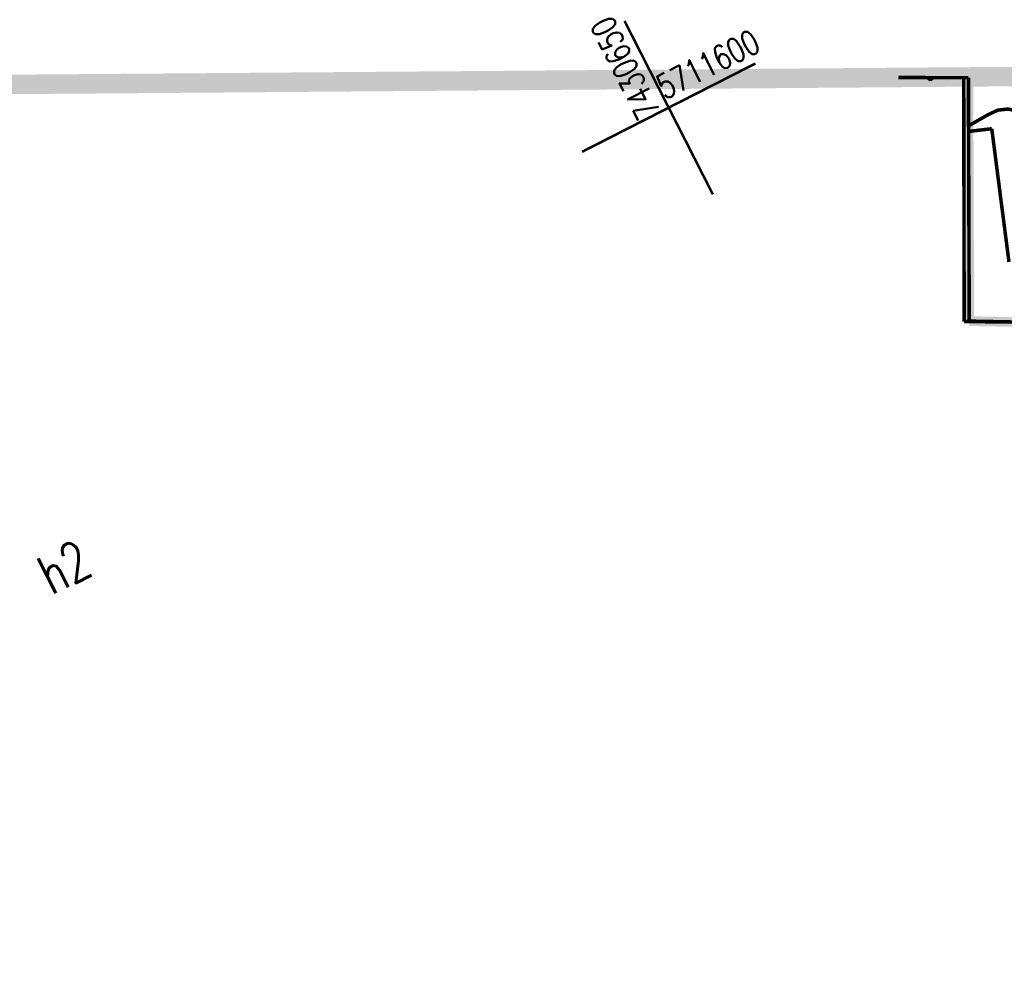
# Model space of a CAD drawing. Extents: x 0 to 7432618, y -40 to 5712028.
# Tile 127 of 165: x 7431463 to 7431488, y 5711674 to 5711699. Entities that reach past the tile are written whole.
import ezdxf
from ezdxf.enums import TextEntityAlignment as Align

# ---------------------------------------------------------------- set-up
doc = ezdxf.new("R2010")
doc.units = 0
doc.header["$MEASUREMENT"] = 0
doc.linetypes.add('0', pattern=[1.5, 1, -0.5])
for name, color, linetype in [('Dzialki', 7, 'Continuous'), ('EGBB_E_T_0', 7, 'Continuous'), ('EGBB_L_0', 7, 'Continuous'), ('OTK_L_2', 7, 'Continuous'), ('SUEP_L_0', 7, 'Continuous'), ('SUKP_L_0', 7, 'Continuous'), ('SUKR_T_0', 7, 'Continuous'), ('zakres', 7, 'Continuous')]:
    doc.layers.add(name, color=color, linetype=linetype)
doc.styles.add('STYL_ARIAL', font='simplex', dxfattribs={"width": 0.75, "oblique": 0.1})

msp = doc.modelspace()

# ---------------------------------------------------------------- linework, layer by layer
at = {"layer": 'Dzialki', "color": 18, "true_color": 0x000000, "const_width": 0.09}
for points in [[(7431487.407, 5711690.867), (7431487.395, 5711697.149)], [(7431488.807, 5711690.851), (7431487.407, 5711690.867)]]:
    msp.add_lwpolyline(points, dxfattribs=at)
at = {"layer": 'EGBB_L_0', "color": 18, "true_color": 0x000000, "const_width": 0.25}
for points in [[(7431487.516, 5711697.129), (7431485.713, 5711697.135)], [(7431487.537, 5711690.877), (7431487.516, 5711697.129)], [(7431488.874, 5711690.851), (7431487.537, 5711690.877)]]:
    msp.add_lwpolyline(points, dxfattribs=at)
at = {"layer": 'OTK_L_2', "color": 18, "linetype": '0', "true_color": 0x000000, "const_width": 0.09}
for points in [[(7431485.713, 5711697.135), (7431487.516, 5711697.129)], [(7431487.516, 5711697.129), (7431487.537, 5711690.877)], [(7431487.537, 5711690.877), (7431488.874, 5711690.851)]]:
    msp.add_lwpolyline(points, dxfattribs=at)
at = {"layer": 'SUEP_L_0', "color": 1, "true_color": 0xff0000, "const_width": 0.09}
for points in [[(7431488.034, 5711696.186), (7431488.271, 5711696.296), (7431488.53, 5711696.325), (7431488.785, 5711696.27), (7431489.01, 5711696.137), (7431489.18, 5711695.94), (7431489.28, 5711695.699)], [(7431488.034, 5711696.186), (7431487.52, 5711695.894)], [(7431488.116, 5711695.819), (7431487.521, 5711695.749)], [(7431488.382, 5711693.755), (7431488.116, 5711695.819)], [(7431488.558, 5711692.396), (7431488.382, 5711693.755)]]:
    msp.add_lwpolyline(points, dxfattribs=at)
at = {"layer": 'SUKP_L_0', "color": 36, "true_color": 0x803300, "const_width": 0.09}
msp.add_lwpolyline([(7431486.551, 5711697.142), (7431486.536, 5711697.133)], dxfattribs=at)
at = {"layer": 'SUKR_T_0', "color": 36, "true_color": 0x803300, "const_width": 0.065}
msp.add_lwpolyline([(7431486.594, 5711697.142), (7431486.596, 5711697.113), (7431486.565, 5711697.077), (7431486.517, 5711697.073), (7431486.481, 5711697.104), (7431486.478, 5711697.142)], dxfattribs=at)
at = {"layer": 'zakres', "color": 18, "true_color": 0x000000, "const_width": 0.065}
for points in [[(7431480.951, 5711694.132), (7431478.681, 5711698.587)], [(7431477.589, 5711695.225), (7431482.044, 5711697.495)]]:
    msp.add_lwpolyline(points, dxfattribs=at)
at = {"layer": 'zakres', "color": 18, "linetype": '0', "true_color": 0x000000, "const_width": 0.5}
msp.add_lwpolyline([(7431170.861, 5711694.664), (7431172.664, 5711623.536), (7431599.413, 5711624.947), (7431599.511, 5711698.029), (7431170.861, 5711694.664)], dxfattribs=at)
at = {"layer": 'zakres', "color": 18, "true_color": 0x000000}
msp.add_point((7431479.816, 5711696.36), dxfattribs=at)

# ---------------------------------------------------------------- texts
at = {"layer": 'EGBB_E_T_0', "color": 18, "true_color": 0x000000, "style": 'STYL_ARIAL', "width": 0.75}
msp.add_text('h2', height=1, rotation=27, dxfattribs=at).set_placement((7431464.289, 5711684.557), align=Align.MIDDLE_CENTER)
at = {"layer": 'zakres', "color": 18, "true_color": 0x000000, "style": 'STYL_ARIAL', "width": 0.75}
for s, rotation, p in [('7430650', 117, (7431479.785, 5711696.344)), ('5711600', 27, (7431479.8, 5711696.391))]:
    msp.add_text(s, height=0.625, rotation=rotation, dxfattribs=at).set_placement(p, align=Align.BOTTOM_LEFT)

doc.saveas('drawing.dxf')
